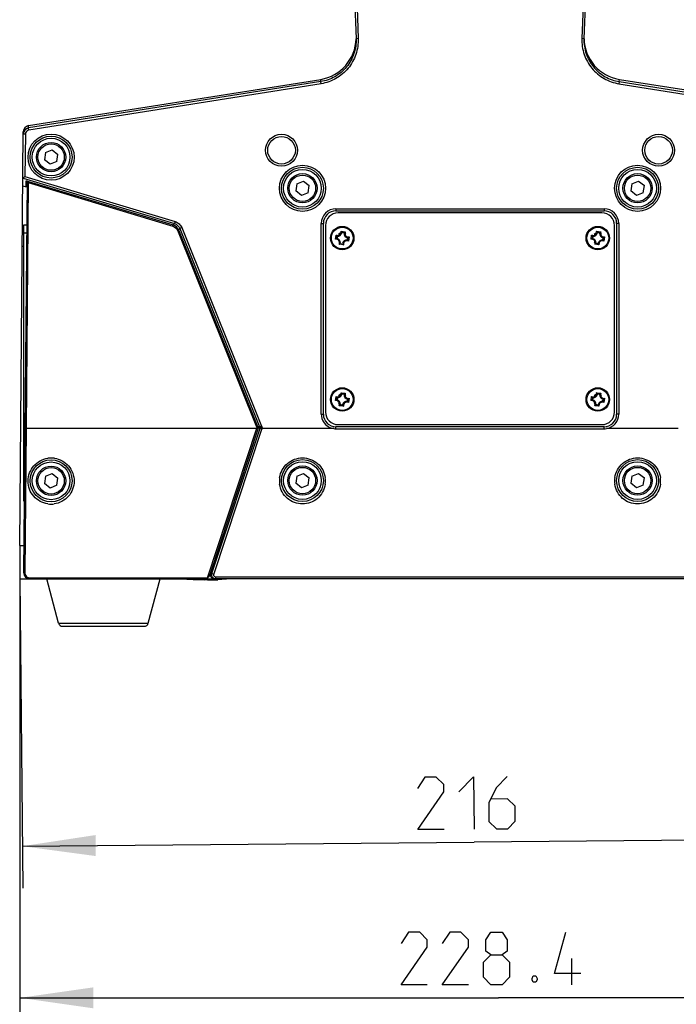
# Model space of a CAD drawing. Header units: millimetres. Extents: x 0 to 420, y 0 to 297.
# Tile 113 of 140: x 210 to 241, y 151 to 198. Entities that reach past the tile are written whole.
import ezdxf

# ---------------------------------------------------------------- set-up
doc = ezdxf.new("R2010")
doc.units = ezdxf.units.MM
doc.header["$LTSCALE"] = 23.1
doc.layers.get('0').update_dxf_attribs({"linetype": 'CONTINUOUS'})
doc.layers.add('02___PRT_ALL_AXES', color=7, linetype='CONTINUOUS')
doc.layers.add('DIM_PILOTEES', color=7, linetype='CONTINUOUS')
doc.styles.get("Standard").update_dxf_attribs({"font": 'txt', "width": 0.7})
doc.dimstyles.new('DIMSTYLE_4', dxfattribs={"dimtxt": 2.5, "dimasz": 3.5, "dimexe": 2, "dimexo": 0, "dimtad": 1, "dimdec": 0, "dimlfac": 5, "dimdsep": 46, "dimtxsty": 'Standard', "dimblk": '_FILLED', "dimblk1": '_FILLED', "dimblk2": '_FILLED', "dimcen": 0.09, "dimazin": 2, "dimtp": 0.5, "dimtm": 0.5, "dimtfac": 1, "dimtdec": 0, "dimtofl": 0, "dimtmove": 0, "dimatfit": 3, "dimldrblk": '_FILLED', "dimfxl": 0, "dimtolj": 1, "dimarcsym": 0})
doc.dimstyles.new('DIMSTYLE_7', dxfattribs={"dimtxt": 2.5, "dimasz": 3.5, "dimexe": 2, "dimexo": 0, "dimtad": 1, "dimdec": 1, "dimlfac": 5, "dimdsep": 46, "dimtxsty": 'Standard', "dimblk": '_FILLED', "dimblk1": '_FILLED', "dimblk2": '_FILLED', "dimcen": 0.09, "dimazin": 2, "dimtp": 0.5, "dimtm": 0.5, "dimtfac": 1, "dimtdec": 1, "dimtofl": 0, "dimtmove": 0, "dimatfit": 3, "dimldrblk": '_FILLED', "dimfxl": 0, "dimtolj": 1, "dimarcsym": 0})

# ---------------------------------------------------------------- blocks, each defined once
blk = doc.blocks.new('_FILLED')
at = {"color": 0, "linetype": 'ByBlock'}
blk.add_solid([(0, 0), (-1, 0.143), (-1, -0.143)], dxfattribs=at)
blk = doc.blocks.new('*D14')
at = {"layer": 'DIM_PILOTEES', "color": 2, "linetype": 'Continuous'}
for p, q in [((255.212, 176.901), (255.212, 148.996)), ((209.533, 170.981), (209.533, 148.996)), ((209.533, 150.996), (232.372, 150.996)), ((255.212, 150.996), (232.372, 150.996))]:
    blk.add_line(p, q, dxfattribs=at)
at = {"layer": 'DIM_PILOTEES', "color": 2, "linetype": 'Continuous', "xscale": 3.5, "yscale": 3.5, "zscale": 3.5, "rotation": 180}
blk.add_blockref('_FILLED', (209.533, 150.996), dxfattribs=at)
at = {"layer": 'DIM_PILOTEES', "color": 2, "linetype": 'Continuous', "xscale": 3.5, "yscale": 3.5, "zscale": 3.5}
blk.add_blockref('_FILLED', (255.212, 150.996), dxfattribs=at)
at = {"layer": 'DIM_PILOTEES', "color": 2, "linetype": 'Continuous', "insert": (232.372, 154.121), "char_height": 2.5, "width": 13.92857, "attachment_point": 2, "line_spacing_factor": 0.9}
blk.add_mtext('{\\ftxt;\\W0.0001;\\H0.0001;\\~}{\\ftxt;\\W3.7142857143;\\H2.5; }{\\ftxt;\\W0.0001;\\H0.0001;\\~}', dxfattribs=at)
blk = doc.blocks.new('*D15')
at = {"layer": 'DIM_PILOTEES', "color": 2, "linetype": 'Continuous'}
for p, q in [((252.519, 189.581), (252.807, 156.607)), ((209.533, 170.981), (209.662, 156.23)), ((209.644, 158.23), (231.217, 158.418)), ((252.789, 158.607), (231.217, 158.418))]:
    blk.add_line(p, q, dxfattribs=at)
at = {"layer": 'DIM_PILOTEES', "color": 2, "linetype": 'Continuous', "xscale": 3.5, "yscale": 3.5, "zscale": 3.5}
for p, rotation in [((252.789, 158.607), 0.5), ((209.644, 158.23), 180.5)]:
    blk.add_blockref('_FILLED', p, dxfattribs=dict(at, rotation=rotation))
at = {"layer": 'DIM_PILOTEES', "color": 2, "linetype": 'Continuous', "insert": (231.189, 161.543), "char_height": 2.5, "width": 8.03571, "attachment_point": 2, "rotation": 0.5, "line_spacing_factor": 0.9}
blk.add_mtext('{\\ftxt;\\W0.0001;\\H0.0001;\\~}{\\ftxt;\\W2.1428571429;\\H2.5; }{\\ftxt;\\W0.0001;\\H0.0001;\\~}', dxfattribs=at)

msp = doc.modelspace()

# ---------------------------------------------------------------- linework, layer by layer
at = {"color": 7, "linetype": 'Continuous'}
for p, q in [((224.4189, 228.5805), (225.5797, 196.7533)), ((224.5189, 228.5829), (225.6796, 196.7569)), ((237.5189, 228.583), (236.3582, 196.7569)), ((237.6189, 228.5805), (236.4581, 196.7533)), ((225.6796, 196.7569), (225.5797, 196.7533)), ((236.4581, 196.7533), (236.3582, 196.7569)), ((223.8938, 194.7035), (209.9432, 192.4939)), ((209.9442, 192.6034), (223.8898, 194.8121)), ((223.9094, 194.6048), (209.9589, 192.3952)), ((223.8938, 194.7035), (223.8898, 194.8121)), ((223.9094, 194.6048), (223.8938, 194.7035)), ((238.144, 194.7035), (238.1284, 194.6048)), ((238.1284, 194.6048), (252.079, 192.3952)), ((238.144, 194.7035), (238.148, 194.8121)), ((238.144, 194.7035), (252.0946, 192.4939)), ((238.148, 194.8121), (252.0936, 192.6034)), ((209.9432, 192.4939), (209.9442, 192.6034)), ((209.5189, 172.5805), (209.6911, 192.3095)), ((209.7901, 192.1993), (209.6901, 192.2002)), ((209.7901, 192.1993), (209.7725, 190.1824)), ((209.9589, 192.3952), (209.9432, 192.4939)), ((210.747, 191.3171), (210.6971, 190.9743)), ((210.747, 191.3171), (211.0688, 191.4453)), ((211.0688, 191.4453), (211.3407, 191.2308)), ((211.2909, 190.888), (211.3407, 191.2308)), ((210.9691, 190.7597), (210.6971, 190.9743)), ((211.2909, 190.888), (210.9691, 190.7597)), ((209.684, 190.1054), (209.6719, 190.1075)), ((209.684, 190.1054), (209.7725, 190.1824)), ((209.684, 190.1054), (216.9074, 187.9324)), ((209.8701, 189.9048), (209.7076, 171.2832)), ((209.7725, 190.1824), (216.936, 188.0275)), ((209.8248, 189.6845), (209.8273, 189.9623)), ((209.9299, 189.8846), (209.8277, 178.1671)), ((209.9299, 189.8846), (209.9471, 189.9417)), ((209.9299, 189.8846), (216.8297, 187.8091)), ((209.9471, 189.9417), (216.8468, 187.8661)), ((222.747, 189.8311), (222.6971, 189.4883)), ((222.747, 189.8311), (223.0688, 189.9593)), ((223.0688, 189.9593), (223.3407, 189.7448)), ((238.747, 189.8311), (238.6971, 189.4883)), ((238.747, 189.8311), (239.0688, 189.9593)), ((239.0688, 189.9593), (239.3407, 189.7448)), ((209.6686, 189.7315), (209.8248, 189.6845)), ((222.9691, 189.2737), (222.6971, 189.4883)), ((223.2909, 189.402), (222.9691, 189.2737)), ((223.2909, 189.402), (223.3407, 189.7448)), ((238.9691, 189.2737), (238.6971, 189.4883)), ((239.2909, 189.402), (238.9691, 189.2737)), ((239.2909, 189.402), (239.3407, 189.7448)), ((224.6189, 188.6404), (237.4189, 188.6404)), ((224.6189, 188.6404), (224.6189, 188.5404)), ((224.6189, 188.5404), (237.4189, 188.5404)), ((237.3189, 188.4404), (224.7189, 188.4404)), ((237.4189, 188.6404), (237.4189, 188.5404)), ((216.9074, 187.9324), (216.8468, 187.8661)), ((216.936, 188.0275), (216.9074, 187.9324)), ((223.9189, 187.9404), (224.0189, 187.9404)), ((223.9189, 178.8404), (223.9189, 187.9404)), ((224.0189, 178.8404), (224.0189, 187.9404)), ((238.1189, 187.9404), (238.0189, 187.9404)), ((238.0189, 187.9404), (238.0189, 178.8404)), ((238.1189, 187.9404), (238.1189, 178.8404)), ((209.6499, 187.5935), (209.7189, 187.5719)), ((209.7189, 174.6927), (209.7189, 187.8684)), ((209.7189, 187.8684), (209.8523, 187.8684)), ((209.8488, 187.4684), (209.7189, 187.4684)), ((216.8297, 187.8091), (216.8468, 187.8661)), ((217.0455, 187.6119), (217.1008, 187.6341)), ((217.0455, 187.6119), (220.8192, 178.2323)), ((217.1614, 187.7004), (217.1008, 187.6341)), ((217.1008, 187.6341), (220.8744, 178.2545)), ((217.2535, 187.7375), (217.1614, 187.7004)), ((217.1614, 187.7004), (220.9713, 178.2306)), ((217.2535, 187.7375), (221.0634, 178.2676)), ((224.1189, 187.8404), (224.1189, 178.9404)), ((224.8629, 187.5653), (225.0651, 187.5359)), ((225.009, 187.5014), (224.9069, 187.5163)), ((237.0629, 187.5653), (237.2651, 187.5359)), ((237.209, 187.5014), (237.1069, 187.5163)), ((237.9189, 178.9404), (237.9189, 187.8404)), ((224.5941, 187.1844), (224.6235, 187.3867)), ((224.6579, 187.3305), (224.6431, 187.2285)), ((224.8289, 186.9794), (224.9309, 186.9646)), ((225.1799, 187.1504), (225.1947, 187.2524)), ((225.2438, 187.2965), (225.2143, 187.0942)), ((236.7941, 187.1844), (236.8235, 187.3867)), ((236.8579, 187.3305), (236.8431, 187.2285)), ((237.0289, 186.9794), (237.1309, 186.9646)), ((237.3799, 187.1504), (237.3947, 187.2524)), ((237.4438, 187.2965), (237.4143, 187.0942)), ((209.7189, 186.8331), (209.6434, 186.8423)), ((224.9749, 186.9156), (224.7727, 186.945)), ((237.1749, 186.9156), (236.9727, 186.945)), ((224.5941, 179.4844), (224.6235, 179.6867)), ((224.6579, 179.6305), (224.6431, 179.5285)), ((224.8629, 179.8653), (225.0651, 179.8359)), ((225.009, 179.8014), (224.9069, 179.8163)), ((225.1799, 179.4504), (225.1947, 179.5524)), ((225.2438, 179.5965), (225.2143, 179.3942)), ((236.7941, 179.4844), (236.8235, 179.6867)), ((236.8579, 179.6305), (236.8431, 179.5285)), ((237.0629, 179.8653), (237.2651, 179.8359)), ((237.209, 179.8014), (237.1069, 179.8163)), ((237.3799, 179.4504), (237.3947, 179.5524)), ((237.4438, 179.5965), (237.4143, 179.3942)), ((224.9749, 179.2156), (224.7727, 179.245)), ((224.8289, 179.2794), (224.9309, 179.2646)), ((237.1749, 179.2156), (236.9727, 179.245)), ((237.0289, 179.2794), (237.1309, 179.2646)), ((223.9189, 178.8404), (224.0189, 178.8404)), ((238.1189, 178.8404), (238.0189, 178.8404)), ((209.8277, 178.1671), (209.7676, 171.2746)), ((209.8277, 178.1671), (220.8447, 178.1671)), ((218.4912, 171.0325), (220.8447, 178.1671)), ((218.6249, 171.2397), (220.9144, 178.1803)), ((218.6881, 171.2397), (220.9974, 178.1771)), ((218.7829, 171.1945), (221.0874, 178.1319)), ((220.8192, 178.2323), (220.8744, 178.2545)), ((221.0634, 178.2676), (220.9713, 178.2306)), ((221.0832, 178.2275), (220.9974, 178.1771)), ((220.9974, 178.1771), (221.0922, 178.1319)), ((221.0961, 178.1646), (220.9978, 178.177)), ((224.5101, 178.1491), (221.0929, 178.1491)), ((224.6188, 178.1416), (224.619, 178.2404)), ((224.6188, 178.1416), (237.4188, 178.1416)), ((237.4189, 178.2404), (224.6189, 178.2404)), ((224.7189, 178.3404), (237.3189, 178.3404)), ((237.4188, 178.1416), (237.419, 178.2404)), ((240.9603, 178.1491), (237.5277, 178.1491)), ((210.747, 175.8751), (210.6971, 175.5323)), ((210.747, 175.8751), (211.0688, 176.0033)), ((211.0688, 176.0033), (211.3407, 175.7888)), ((211.2909, 175.446), (211.3407, 175.7888)), ((222.747, 175.8855), (222.6971, 175.5427)), ((222.747, 175.8855), (223.0688, 176.0138)), ((223.0688, 176.0138), (223.3407, 175.7992)), ((223.2909, 175.4564), (223.3407, 175.7992)), ((238.747, 175.8855), (238.6971, 175.5427)), ((238.747, 175.8855), (239.0688, 176.0138)), ((239.0688, 176.0138), (239.3407, 175.7992)), ((239.2909, 175.4564), (239.3407, 175.7992)), ((210.9691, 175.3177), (210.6971, 175.5323)), ((211.2909, 175.446), (210.9691, 175.3177)), ((222.9691, 175.3282), (222.6971, 175.5427)), ((223.2909, 175.4564), (222.9691, 175.3282)), ((238.9691, 175.3282), (238.6971, 175.5427)), ((239.2909, 175.4564), (238.9691, 175.3282)), ((209.7408, 175.0927), (209.7189, 175.0927)), ((209.7189, 174.6927), (209.7373, 174.6927)), ((209.5189, 172.5805), (209.7189, 172.5805)), ((209.5189, 172.5805), (209.5329, 170.9805)), ((209.5329, 170.9805), (218.8144, 170.9805)), ((209.9049, 170.9805), (209.9051, 170.9987)), ((210.0076, 171.0325), (218.4912, 171.0325)), ((210.0076, 171.0325), (210.0076, 170.9805)), ((211.3794, 168.8692), (210.8189, 170.9805)), ((215.6584, 168.8692), (216.2189, 170.9805)), ((218.4912, 171.0325), (218.4912, 170.9805)), ((218.6249, 171.2397), (218.6881, 171.2397)), ((218.6881, 171.2397), (218.7829, 171.1945)), ((243.1613, 171.0649), (218.8765, 171.0649)), ((218.8765, 170.9805), (218.8765, 171.0649)), ((243.1613, 170.9805), (218.8765, 170.9805)), ((218.7841, 170.9362), (218.7679, 170.9356)), ((211.3794, 168.8692), (215.6584, 168.8692)), ((211.5727, 168.7205), (215.4651, 168.7205))]:
    msp.add_line(p, q, dxfattribs=at)
msp.add_lwpolyline([(209.8631, 189.9327), (209.8671, 189.9237), (209.8695, 189.9136), (209.8701, 189.9048)], dxfattribs=at)
for centre, radius in [((211.0189, 191.1025), 1.1), ((222.0189, 191.4305), 0.76), ((240.0189, 191.4305), 0.76), ((211.0189, 191.1025), 1), ((211.0189, 191.1025), 0.9), ((211.0189, 191.1025), 0.7), ((211.0189, 191.1025), 0.63), ((222.0189, 191.4305), 0.66), ((240.0189, 191.4305), 0.66), ((223.0189, 189.6165), 1.1), ((239.0189, 189.6165), 1.1), ((223.0189, 189.6165), 1), ((223.0189, 189.6165), 0.9), ((223.0189, 189.6165), 0.7), ((223.0189, 189.6165), 0.63), ((239.0189, 189.6165), 1), ((239.0189, 189.6165), 0.9), ((239.0189, 189.6165), 0.7), ((239.0189, 189.6165), 0.63), ((224.9189, 187.2404), 0.56), ((224.9189, 187.2404), 0.52), ((237.1189, 187.2404), 0.56), ((237.1189, 187.2404), 0.52), ((224.9189, 179.5404), 0.56), ((224.9189, 179.5404), 0.52), ((237.1189, 179.5404), 0.56), ((237.1189, 179.5404), 0.52), ((211.0189, 175.6605), 1), ((223.0189, 175.671), 1), ((239.0189, 175.671), 1), ((211.0189, 175.6605), 0.9), ((211.0189, 175.6605), 0.7), ((211.0189, 175.6605), 0.63), ((223.0189, 175.671), 0.9), ((223.0189, 175.671), 0.7), ((223.0189, 175.671), 0.63), ((239.0189, 175.671), 0.9), ((239.0189, 175.671), 0.7), ((239.0189, 175.671), 0.63)]:
    msp.add_circle(centre, radius, dxfattribs=at)
for centre, radius, start, end in [((209.9902, 192.1976), 0.3, 99.00148, 179.5051), ((209.9902, 192.1976), 0.2001, 99.01731, 179.51528), ((209.6446, 188.9361), 1.05, 73.25812, 74.04869), ((224.6189, 187.9404), 0.7, 90, 180), ((224.6189, 187.9404), 0.6, 90, 180), ((224.7189, 187.8404), 0.6, 90, 180), ((237.3189, 187.8404), 0.6, 0, 90), ((237.4189, 187.9404), 0.7, 0, 90), ((237.4189, 187.9404), 0.6, 0, 90), ((216.7321, 187.4855), 0.3976, 21.95371, 73.2202), ((224.699, 187.5352), 0.1666, 243.02796, 10.42299), ((224.699, 187.5352), 0.2088, 266.19754, 347.14911), ((224.9189, 187.2404), 0.25, 45, 135), ((224.5706, 187.2619), 0.4212, 44.42361, 46.07167), ((225.2136, 187.4603), 0.2088, 176.20244, 257.14061), ((225.2136, 187.4603), 0.1666, 153.02796, 280.42299), ((225.2604, 187.159), 0.4244, 117.38545, 119.03188), ((236.899, 187.5352), 0.1666, 243.02796, 10.42299), ((236.899, 187.5352), 0.2088, 266.19754, 347.14911), ((237.1189, 187.2404), 0.25, 45, 135), ((236.7706, 187.2619), 0.4212, 44.42361, 46.07167), ((237.4136, 187.4603), 0.2088, 176.20244, 257.14061), ((237.4136, 187.4603), 0.1666, 153.02796, 280.42299), ((237.4604, 187.159), 0.4244, 117.38545, 119.03188), ((224.8974, 186.8922), 0.4213, 134.4214, 136.07166), ((224.6242, 187.0206), 0.1666, 333.02796, 100.42299), ((225.0004, 187.5819), 0.4245, 207.38553, 209.03868), ((224.9189, 187.2404), 0.25, 157.5, 180), ((224.6242, 187.0206), 0.2088, 356.20244, 77.14061), ((224.5774, 187.3219), 0.4244, 297.38545, 299.03188), ((225.1388, 186.9457), 0.2088, 86.19754, 167.14911), ((225.1388, 186.9457), 0.1666, 63.02796, 190.42299), ((224.9189, 187.2404), 0.25, 337.5, 360), ((224.8374, 186.899), 0.4245, 27.38553, 29.03868), ((224.9404, 187.5887), 0.4213, 314.4214, 316.07166), ((237.0974, 186.8922), 0.4213, 134.4214, 136.07166), ((236.8242, 187.0206), 0.1666, 333.02796, 100.42299), ((237.2004, 187.5819), 0.4245, 207.38553, 209.03868), ((237.1189, 187.2404), 0.25, 157.5, 180), ((236.8242, 187.0206), 0.2088, 356.20244, 77.14061), ((237.1189, 187.2404), 0.25, 225, 292.5), ((236.7774, 187.3219), 0.4244, 297.38545, 299.03188), ((237.3388, 186.9457), 0.2088, 86.19754, 167.14911), ((237.3388, 186.9457), 0.1666, 63.02796, 190.42299), ((237.1189, 187.2404), 0.25, 337.5, 360), ((237.0374, 186.899), 0.4245, 27.38553, 29.03868), ((237.1404, 187.5887), 0.4213, 314.4214, 316.07166), ((225.2672, 187.219), 0.4212, 224.42361, 226.07167), ((237.4672, 187.219), 0.4212, 224.42361, 226.07167), ((224.8974, 179.1922), 0.4213, 134.4214, 136.07166), ((224.6242, 179.3206), 0.1666, 333.02796, 100.42299), ((224.699, 179.8352), 0.1666, 243.02796, 10.42299), ((225.0004, 179.8819), 0.4245, 207.38553, 209.03868), ((224.6242, 179.3206), 0.2088, 356.20244, 77.14061), ((224.699, 179.8352), 0.2088, 266.19754, 347.14911), ((224.5706, 179.5619), 0.4212, 44.42361, 46.07167), ((225.1388, 179.2457), 0.2088, 86.19754, 167.14911), ((225.2136, 179.7603), 0.2088, 176.20244, 257.14061), ((225.2136, 179.7603), 0.1666, 153.02796, 280.42299), ((225.2604, 179.459), 0.4244, 117.38545, 119.03188), ((224.9404, 179.8887), 0.4213, 314.4214, 316.07166), ((237.0974, 179.1922), 0.4213, 134.4214, 136.07166), ((236.8242, 179.3206), 0.1666, 333.02796, 100.42299), ((236.899, 179.8352), 0.1666, 243.02796, 10.42299), ((237.2004, 179.8819), 0.4245, 207.38553, 209.03868), ((236.8242, 179.3206), 0.2088, 356.20244, 77.14061), ((236.899, 179.8352), 0.2088, 266.19754, 347.14911), ((236.7706, 179.5619), 0.4212, 44.42361, 46.07167), ((237.3388, 179.2457), 0.2088, 86.19754, 167.14911), ((237.4136, 179.7603), 0.2088, 176.20244, 257.14061), ((237.4136, 179.7603), 0.1666, 153.02796, 280.42299), ((237.4604, 179.459), 0.4244, 117.38545, 119.03188), ((237.1404, 179.8887), 0.4213, 314.4214, 316.07166), ((224.5774, 179.6219), 0.4244, 297.38545, 299.03188), ((225.2672, 179.519), 0.4212, 224.42361, 226.07167), ((225.1388, 179.2457), 0.1666, 63.02796, 190.42299), ((224.8374, 179.199), 0.4245, 27.38553, 29.03868), ((236.7774, 179.6219), 0.4244, 297.38545, 299.03188), ((237.4672, 179.519), 0.4212, 224.42361, 226.07167), ((237.3388, 179.2457), 0.1666, 63.02796, 190.42299), ((237.0374, 179.199), 0.4245, 27.38553, 29.03868), ((224.6195, 178.8407), 0.7006, 180.01897, 188.17269), ((224.6187, 178.8403), 0.6997, 188.15289, 261.07431), ((224.6189, 178.8404), 0.6, 180, 270), ((224.7189, 178.9404), 0.6, 180, 270), ((237.3189, 178.9404), 0.6, 270, 360), ((237.4189, 178.8404), 0.6, 270, 360), ((237.4189, 178.8404), 0.7, 278.94256, 360), ((221.2478, 178.405), 0.4621, 201.93959, 210.9805), ((221.2476, 178.4055), 0.4026, 202.02949, 214.01887), ((220.5834, 168.4535), 9.7324, 87.56218, 88.05143), ((221.3438, 178.3793), 0.401, 201.76752, 210.27009), ((221.3431, 178.3802), 0.3015, 201.93747, 210.17844), ((220.998, 178.177), 0.0989, 343.60318, 352.82593), ((224.6197, 178.9624), 0.8207, 262.28355, 269.93991), ((237.4182, 178.9623), 0.8207, 270.04159, 277.71662), ((211.0185, 175.6423), 1.1048, 89.97903, 97.95306), ((211.0188, 175.6451), 1.1021, 81.81511, 89.99195), ((223.0207, 175.6551), 1.1018, 171.68618, 179.98589), ((223.0145, 175.6556), 1.1044, 359.9855, 8.08212), ((239.0207, 175.6551), 1.1018, 171.68618, 179.98589), ((239.0145, 175.6556), 1.1044, 359.9855, 8.08212), ((223.0233, 175.655), 1.1044, 179.9855, 188.08212), ((223.0171, 175.6556), 1.1018, 351.68618, 359.98589), ((239.0233, 175.655), 1.1044, 179.9855, 188.08212), ((239.0171, 175.6556), 1.1018, 351.68618, 359.98589), ((211.0191, 175.6493), 1.1021, 261.81511, 269.99195), ((211.0193, 175.652), 1.1048, 269.97903, 277.95306), ((210.0076, 171.2805), 0.3, 179.5, 270), ((210.0091, 171.2727), 0.2415, 179.55611, 197.46953), ((210.0076, 171.2725), 0.24, 221.95122, 226.06424), ((218.8145, 171.176), 0.1955, 260.50308, 269.95357), ((218.3206, 184.4872), 13.559, 270.72378, 270.95634), ((218.331, 183.9691), 13.0408, 270.94868, 271.91997), ((218.3497, 183.3953), 12.4667, 271.99708, 272.14736), ((218.374, 182.7899), 11.8608, 272.13961, 272.94871), ((211.5727, 168.9205), 0.2, 194.86828, 270), ((215.4651, 168.9205), 0.2, 270, 345.13172)]:
    msp.add_arc(centre, radius, start, end, dxfattribs=at)
for centre, major_axis, ratio, start_param, end_param in [((223.5771, 196.7889), (-0.0729, 2), 0.9993185, -3.0210497, -1.6249788), ((238.4608, 196.7889), (0.0729, 2), 0.9993185, 1.6249788, 3.0210497), ((209.9911, 192.3068), (0.0026, 0.3002), 0.9993096, 0.1656939, 1.5707963)]:
    msp.add_ellipse(centre, major_axis=major_axis, ratio=ratio, start_param=start_param, end_param=end_param, dxfattribs=at)
for points, knots in [([(225.5797, 196.7533), (225.5885, 196.5125), (225.5172, 196.023), (225.1572, 195.377), (224.5932, 194.9031), (224.1289, 194.7407), (223.8938, 194.7035)], [0, 0, 0, 0, 0.25044, 0.5012425, 0.7525784, 1, 1, 1, 1]), ([(225.6796, 196.7569), (225.6888, 196.5041), (225.614, 195.9902), (225.236, 195.3119), (224.6438, 194.8144), (224.1562, 194.6439), (223.9094, 194.6048)], [0, 0, 0, 0, 0.2504327, 0.501232, 0.7525707, 1, 1, 1, 1]), ([(236.3582, 196.7569), (236.349, 196.5041), (236.4238, 195.99), (236.802, 195.3116), (237.3943, 194.8142), (237.8818, 194.6438), (238.1284, 194.6048)], [0, 0, 0, 0, 0.250503, 0.5013456, 0.752757, 1, 1, 1, 1]), ([(236.4581, 196.7533), (236.4493, 196.5124), (236.5206, 196.0228), (236.8808, 195.3767), (237.4449, 194.903), (237.9091, 194.7407), (238.144, 194.7035)], [0, 0, 0, 0, 0.2505103, 0.5013561, 0.7527647, 1, 1, 1, 1]), ([(209.8273, 189.9623), (209.8273, 189.9652), (209.8429, 189.9659), (209.8723, 189.9612), (209.9085, 189.9528), (209.9332, 189.9457)], [0, 0, 0, 0, 0.0789304, 0.2903091, 1, 1, 1, 1]), ([(209.8701, 189.9048), (209.8702, 189.911), (209.9059, 189.8998), (209.9168, 189.8924), (209.9299, 189.8846)], [0, 0, 0, 0, 0.2908485, 1, 1, 1, 1]), ([(216.9074, 187.9324), (216.9635, 187.9157), (217.0703, 187.8562), (217.1394, 187.7553), (217.1614, 187.7004)], [0, 0, 0, 0, 0.4973967, 1, 1, 1, 1]), ([(216.936, 188.0275), (217.0061, 188.0064), (217.1393, 187.932), (217.2259, 187.806), (217.2535, 187.7375)], [0, 0, 0, 0, 0.4973957, 1, 1, 1, 1]), ([(224.9069, 187.5163), (224.9043, 187.5197), (224.893, 187.5336), (224.881, 187.547), (224.8715, 187.5568)], [0, 0, 0, 0, 0.2394454, 1, 1, 1, 1]), ([(225.009, 187.5014), (225.0125, 187.5039), (225.0272, 187.5141), (225.0425, 187.5235), (225.0544, 187.5301)], [0, 0, 0, 0, 0.2394637, 1, 1, 1, 1]), ([(237.1069, 187.5163), (237.1043, 187.5197), (237.093, 187.5336), (237.081, 187.547), (237.0715, 187.5568)], [0, 0, 0, 0, 0.2394454, 1, 1, 1, 1]), ([(237.209, 187.5014), (237.2125, 187.5039), (237.2272, 187.5141), (237.2425, 187.5235), (237.2544, 187.5301)], [0, 0, 0, 0, 0.2394637, 1, 1, 1, 1]), ([(224.6431, 187.2285), (224.6397, 187.2258), (224.6257, 187.2145), (224.6123, 187.2026), (224.6026, 187.193)], [0, 0, 0, 0, 0.2394492, 1, 1, 1, 1]), ([(224.6579, 187.3305), (224.6554, 187.334), (224.6453, 187.3487), (224.6359, 187.364), (224.6293, 187.3759)], [0, 0, 0, 0, 0.2394755, 1, 1, 1, 1]), ([(224.8289, 186.9794), (224.8254, 186.977), (224.8106, 186.9668), (224.7953, 186.9574), (224.7834, 186.9508)], [0, 0, 0, 0, 0.2394637, 1, 1, 1, 1]), ([(224.9309, 186.9646), (224.9335, 186.9612), (224.9448, 186.9473), (224.9568, 186.9339), (224.9663, 186.9241)], [0, 0, 0, 0, 0.2394454, 1, 1, 1, 1]), ([(225.1799, 187.1504), (225.1824, 187.1469), (225.1925, 187.1322), (225.2019, 187.1169), (225.2086, 187.105)], [0, 0, 0, 0, 0.2394755, 1, 1, 1, 1]), ([(225.1947, 187.2524), (225.1981, 187.2551), (225.2121, 187.2663), (225.2255, 187.2783), (225.2352, 187.2879)], [0, 0, 0, 0, 0.2394492, 1, 1, 1, 1]), ([(236.8431, 187.2285), (236.8397, 187.2258), (236.8257, 187.2145), (236.8123, 187.2026), (236.8026, 187.193)], [0, 0, 0, 0, 0.2394492, 1, 1, 1, 1]), ([(236.8579, 187.3305), (236.8554, 187.334), (236.8453, 187.3487), (236.8359, 187.364), (236.8293, 187.3759)], [0, 0, 0, 0, 0.2394755, 1, 1, 1, 1]), ([(237.0289, 186.9794), (237.0254, 186.977), (237.0106, 186.9668), (236.9953, 186.9574), (236.9834, 186.9508)], [0, 0, 0, 0, 0.2394637, 1, 1, 1, 1]), ([(237.1309, 186.9646), (237.1335, 186.9612), (237.1448, 186.9473), (237.1568, 186.9339), (237.1663, 186.9241)], [0, 0, 0, 0, 0.2394454, 1, 1, 1, 1]), ([(237.3799, 187.1504), (237.3824, 187.1469), (237.3925, 187.1322), (237.4019, 187.1169), (237.4086, 187.105)], [0, 0, 0, 0, 0.2394755, 1, 1, 1, 1]), ([(237.3947, 187.2524), (237.3981, 187.2551), (237.4121, 187.2663), (237.4255, 187.2783), (237.4352, 187.2879)], [0, 0, 0, 0, 0.2394492, 1, 1, 1, 1]), ([(224.6431, 179.5285), (224.6397, 179.5258), (224.6257, 179.5145), (224.6123, 179.5026), (224.6026, 179.493)], [0, 0, 0, 0, 0.2394492, 1, 1, 1, 1]), ([(224.6579, 179.6305), (224.6554, 179.634), (224.6453, 179.6487), (224.6359, 179.664), (224.6293, 179.6759)], [0, 0, 0, 0, 0.2394755, 1, 1, 1, 1]), ([(224.9069, 179.8163), (224.9043, 179.8197), (224.893, 179.8336), (224.881, 179.847), (224.8715, 179.8568)], [0, 0, 0, 0, 0.2394454, 1, 1, 1, 1]), ([(225.009, 179.8014), (225.0125, 179.8039), (225.0272, 179.8141), (225.0425, 179.8235), (225.0544, 179.8301)], [0, 0, 0, 0, 0.2394637, 1, 1, 1, 1]), ([(225.1799, 179.4504), (225.1824, 179.4469), (225.1925, 179.4322), (225.2019, 179.4169), (225.2086, 179.405)], [0, 0, 0, 0, 0.2394755, 1, 1, 1, 1]), ([(225.1947, 179.5524), (225.1981, 179.5551), (225.2121, 179.5663), (225.2255, 179.5783), (225.2352, 179.5879)], [0, 0, 0, 0, 0.2394492, 1, 1, 1, 1]), ([(236.8431, 179.5285), (236.8397, 179.5258), (236.8257, 179.5145), (236.8123, 179.5026), (236.8026, 179.493)], [0, 0, 0, 0, 0.2394492, 1, 1, 1, 1]), ([(236.8579, 179.6305), (236.8554, 179.634), (236.8453, 179.6487), (236.8359, 179.664), (236.8293, 179.6759)], [0, 0, 0, 0, 0.2394755, 1, 1, 1, 1]), ([(237.1069, 179.8163), (237.1043, 179.8197), (237.093, 179.8336), (237.081, 179.847), (237.0715, 179.8568)], [0, 0, 0, 0, 0.2394454, 1, 1, 1, 1]), ([(237.209, 179.8014), (237.2125, 179.8039), (237.2272, 179.8141), (237.2425, 179.8235), (237.2544, 179.8301)], [0, 0, 0, 0, 0.2394637, 1, 1, 1, 1]), ([(237.3799, 179.4504), (237.3824, 179.4469), (237.3925, 179.4322), (237.4019, 179.4169), (237.4086, 179.405)], [0, 0, 0, 0, 0.2394755, 1, 1, 1, 1]), ([(237.3947, 179.5524), (237.3981, 179.5551), (237.4121, 179.5663), (237.4255, 179.5783), (237.4352, 179.5879)], [0, 0, 0, 0, 0.2394492, 1, 1, 1, 1]), ([(224.8289, 179.2794), (224.8254, 179.277), (224.8106, 179.2668), (224.7953, 179.2574), (224.7834, 179.2508)], [0, 0, 0, 0, 0.2394637, 1, 1, 1, 1]), ([(224.9309, 179.2646), (224.9335, 179.2612), (224.9448, 179.2473), (224.9568, 179.2339), (224.9663, 179.2241)], [0, 0, 0, 0, 0.2394454, 1, 1, 1, 1]), ([(237.0289, 179.2794), (237.0254, 179.277), (237.0106, 179.2668), (236.9953, 179.2574), (236.9834, 179.2508)], [0, 0, 0, 0, 0.2394637, 1, 1, 1, 1]), ([(237.1309, 179.2646), (237.1335, 179.2612), (237.1448, 179.2473), (237.1568, 179.2339), (237.1663, 179.2241)], [0, 0, 0, 0, 0.2394454, 1, 1, 1, 1]), ([(209.7677, 178.1717), (209.7677, 178.17), (209.7767, 178.1703), (209.7926, 178.1668), (209.8135, 178.1671), (209.8277, 178.1671)], [0, 0, 0, 0, 0.0798763, 0.2960621, 1, 1, 1, 1]), ([(220.8447, 178.1671), (220.8574, 178.1763), (220.8819, 178.1873), (220.9058, 178.1806), (220.9144, 178.1803)], [0, 0, 0, 0, 0.6460432, 1, 1, 1, 1]), ([(210.8622, 174.5584), (210.609, 174.5948), (210.111, 174.8632), (209.8217, 175.6498), (210.1144, 176.4346), (210.6127, 176.7011), (210.8656, 176.7365)], [0, 0, 0, 0, 0.2492695, 0.5002203, 0.7511072, 1, 1, 1, 1]), ([(211.1757, 176.7359), (211.4288, 176.6995), (211.9268, 176.4311), (212.2161, 175.6445), (211.9234, 174.8597), (211.4251, 174.5933), (211.1722, 174.5578)], [0, 0, 0, 0, 0.2492695, 0.5002203, 0.7511072, 1, 1, 1, 1]), ([(221.9305, 175.8144), (221.9677, 176.0691), (222.2384, 176.5658), (223.0216, 176.8505), (223.803, 176.5624), (224.0717, 176.0653), (224.1079, 175.8109)], [0, 0, 0, 0, 0.2512135, 0.5002261, 0.7491955, 1, 1, 1, 1]), ([(237.9305, 175.8144), (237.9677, 176.0691), (238.2384, 176.5658), (239.0216, 176.8505), (239.803, 176.5624), (240.0717, 176.0653), (240.1079, 175.8109)], [0, 0, 0, 0, 0.2512135, 0.5002261, 0.7491955, 1, 1, 1, 1]), ([(224.1073, 175.4963), (224.0701, 175.2416), (223.7994, 174.7448), (223.0162, 174.4601), (222.2348, 174.7483), (221.9661, 175.2454), (221.9299, 175.4998)], [0, 0, 0, 0, 0.2512135, 0.5002261, 0.7491955, 1, 1, 1, 1]), ([(240.1073, 175.4963), (240.0701, 175.2416), (239.7994, 174.7448), (239.0162, 174.4601), (238.2348, 174.7483), (237.9661, 175.2454), (237.9299, 175.4998)], [0, 0, 0, 0, 0.2512135, 0.5002261, 0.7491955, 1, 1, 1, 1]), ([(209.7676, 171.2746), (209.7534, 171.2747), (209.7392, 171.2783), (209.7075, 171.277), (209.7076, 171.2832)], [0, 0, 0, 0, 0.6970775, 1, 1, 1, 1]), ([(218.4919, 170.9293), (218.2626, 170.9264), (217.8255, 170.9317), (217.389, 170.959), (217.1823, 170.9802)], [0, 0, 0, 0, 0.5245631, 1, 1, 1, 1]), ([(218.6256, 171.2417), (218.6156, 171.224), (218.5969, 171.1741), (218.5652, 171.0986), (218.5216, 171.0411), (218.4912, 171.0325)], [0, 0, 0, 0, 0.2409147, 0.6249693, 1, 1, 1, 1]), ([(218.6249, 171.2397), (218.6087, 171.187), (218.6226, 171.0617), (218.7281, 170.9923), (218.7823, 170.9832)], [0, 0, 0, 0, 0.5012591, 1, 1, 1, 1]), ([(218.8765, 170.9805), (218.8167, 170.9805), (218.6893, 171.0425), (218.6698, 171.1826), (218.6881, 171.2397)], [0, 0, 0, 0, 0.4993871, 1, 1, 1, 1]), ([(218.8765, 171.0649), (218.8465, 171.0649), (218.7825, 171.0956), (218.7734, 171.1661), (218.7829, 171.1945)], [0, 0, 0, 0, 0.5003292, 1, 1, 1, 1]), ([(219.4556, 170.9802), (219.4186, 170.9764), (219.2617, 170.9615), (219.1044, 170.951), (218.9841, 170.9448)], [0, 0, 0, 0, 0.2359365, 1, 1, 1, 1])]:
    msp.add_open_spline(points, degree=3, knots=knots, dxfattribs=at)
for points in [[(209.8273, 189.9623), (209.8419, 189.958), (209.8557, 189.9469), (209.863, 189.9334)], [(209.863, 189.9334), (209.8676, 189.9248), (209.8702, 189.9146), (209.8701, 189.9048)], [(216.8297, 187.8091), (216.923, 187.781), (217.0092, 187.7023), (217.0455, 187.6119)], [(220.9713, 178.2306), (220.9395, 178.2403), (220.907, 178.2478), (220.8744, 178.2545)], [(221.0824, 178.2287), (221.0938, 178.21), (221.0989, 178.1863), (221.0961, 178.1646)], [(221.0929, 178.1491), (221.0903, 178.1436), (221.0864, 178.1378), (221.0874, 178.1319)], [(209.7787, 171.2002), (209.7889, 171.168), (209.8065, 171.1372), (209.8291, 171.1121)], [(209.841, 171.0997), (209.8841, 171.0582), (209.9477, 171.0325), (210.0076, 171.0325)]]:
    msp.add_open_spline(points, degree=3, dxfattribs=at)
at = {"layer": '02___PRT_ALL_AXES', "color": 7, "linetype": 'Continuous'}
for centre, start, end in [((224.9189, 179.5404), 157.5, 180), ((224.9189, 179.5404), 45, 135), ((224.9189, 179.5404), 337.5, 360), ((237.1189, 179.5404), 157.5, 180), ((237.1189, 179.5404), 45, 135), ((237.1189, 179.5404), 337.5, 360), ((224.9189, 179.5404), 225, 292.5), ((237.1189, 179.5404), 225, 292.5)]:
    msp.add_arc(centre, 0.25, start, end, dxfattribs=at)
at = {"layer": 'DIM_PILOTEES', "color": 2, "linetype": 'Continuous'}
msp.add_line((235.8842, 151.621), (235.8842, 152.871), dxfattribs=at)
for points in [[(229.7827, 159.0308), (228.5328, 159.0199), (229.7671, 160.8164), (229.764, 161.1735), (229.4038, 161.5276), (228.8681, 161.5229), (228.5156, 160.9841)], [(230.4814, 160.8226), (231.1894, 161.5431), (231.2112, 159.0432)], [(232.7965, 161.5572), (232.2655, 161.0168), (231.9146, 160.2994), (231.9224, 159.4066), (232.2826, 159.0526), (232.8183, 159.0573), (233.1723, 159.4175), (233.1661, 160.1318), (232.8058, 160.4858), (232.0321, 160.479)], [(228.9794, 151.621), (227.7294, 151.621), (228.9794, 153.4068), (228.9794, 153.7639), (228.6223, 154.1211), (228.0866, 154.1211), (227.7294, 153.5853)], [(230.9437, 151.621), (229.6937, 151.621), (230.9437, 153.4068), (230.9437, 153.7639), (230.5866, 154.1211), (230.0509, 154.1211), (229.6937, 153.5853)], [(232.0151, 153.0496), (231.777, 153.2282), (231.777, 153.7639), (232.0151, 154.1211), (232.5509, 154.1211), (232.7889, 153.7639), (232.7889, 153.2282), (232.5509, 153.0496), (232.908, 152.6925), (232.908, 151.9782), (232.5509, 151.621), (232.0151, 151.621), (231.658, 151.9782)], [(236.3009, 152.1568), (235.0509, 152.1568), (235.5866, 154.1211)], [(231.658, 151.9782), (231.658, 152.6925), (232.0151, 153.0496), (232.5509, 153.0496)], [(234.158, 152.0377), (234.2175, 151.9187), (234.2175, 151.8591), (234.158, 151.7401), (234.039, 151.7401), (233.9794, 151.8591), (233.9794, 151.9187), (234.039, 152.0377), (234.158, 152.0377)]]:
    msp.add_lwpolyline(points, dxfattribs=at)

# ---------------------------------------------------------------- dimensions: what is measured, and where the dimension line sits
dim = msp.add_linear_dim(base=(252.7892, 158.6065), p1=(209.5329, 170.9805), p2=(252.5189, 189.581), angle=0.5, text='{\\ftxt;\\W0.0001;\\H0.0001;\\~}{\\ftxt;\\W2.1428571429;\\H2.5; }{\\ftxt;\\W0.0001;\\H0.0001;\\~}', dimstyle='DIMSTYLE_4', dxfattribs=at)
dim.commit()
dim.dimension.update_dxf_attribs({"geometry": '*D15', "text_midpoint": (230.8596, 158.4151), "dimtype": 160})
dim = msp.add_linear_dim(base=(255.2117, 150.996), p1=(209.5329, 170.9805), p2=(255.2117, 176.9005), text='{\\ftxt;\\W0.0001;\\H0.0001;\\~}{\\ftxt;\\W3.7142857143;\\H2.5; }{\\ftxt;\\W0.0001;\\H0.0001;\\~}', dimstyle='DIMSTYLE_7', dxfattribs=at)
dim.commit()
dim.dimension.update_dxf_attribs({"geometry": '*D14', "text_midpoint": (232.0151, 150.996), "dimtype": 160})

doc.saveas('drawing.dxf')
